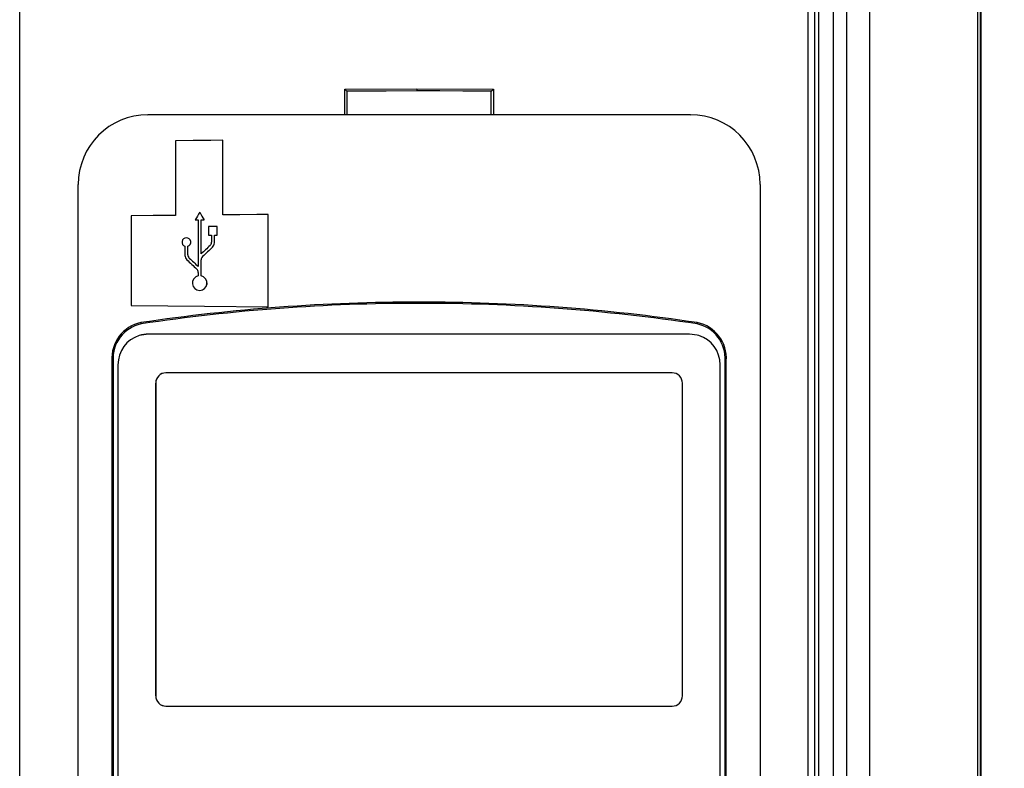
# Model space of a CAD drawing. Header units: millimetres. Extents: x 0 to 1537, y 0 to 1187.
# Tile 10 of 44: x 243 to 339, y 387 to 460. Entities that reach past the tile are written whole.
import ezdxf

# ---------------------------------------------------------------- set-up
doc = ezdxf.new("R2010")
doc.units = ezdxf.units.MM
doc.header["$LTSCALE"] = 5.5
doc.layers.add('DIMENSIONS', color=140, linetype='Continuous', lineweight=25)
doc.styles.add('SLDTEXTSTYLE0', font='TXT', dxfattribs={"width": 0.7})
doc.dimstyles.new('SLDDIMSTYLE1', dxfattribs={"dimtxt": 11.869043, "dimasz": 18.161, "dimexe": 0, "dimexo": 0.0625, "dimgap": 2.967261, "dimtad": 0, "dimtih": 1, "dimtoh": 1, "dimrnd": 1e-09, "dimzin": 4, "dimdsep": 46, "dimtxsty": 'SLDTEXTSTYLE0', "dimsah": 1, "dimcen": 0.09, "dimadec": 0, "dimazin": 1, "dimtfac": 1, "dimtofl": 0, "dimtmove": 0, "dimatfit": 3, "dimfxl": 0, "dimfrac": 2, "dimtolj": 1, "dimtzin": 12, "dimarcsym": 0})

# ---------------------------------------------------------------- blocks, each defined once
blk = doc.blocks.new('_D_1')
at = {"layer": 'DIMENSIONS'}
for p, q in [((347.778, 523.692), (382.038, 523.692)), ((364.575, 523.692), (364.575, 435.213)), ((346.94, 413.692), (342.955, 413.692)), ((342.955, 413.692), (342.955, 394.828)), ((382.21, 413.692), (386.196, 413.692)), ((386.196, 413.692), (386.196, 394.828)), ((342.955, 394.828), (346.94, 394.828)), ((386.196, 394.828), (382.21, 394.828)), ((364.575, 303.692), (364.575, 392.171)), ((351.451, 303.692), (382.038, 303.692))]:
    blk.add_line(p, q, dxfattribs=at)
for points in [[(364.575, 523.692), (361.781, 505.531), (367.369, 505.531)], [(364.575, 303.692), (367.369, 321.853), (361.781, 321.853)]]:
    blk.add_solid(points, dxfattribs=at)
at = {"layer": 'DIMENSIONS', "char_height": 11.6417, "attachment_point": 1, "style": 'SLDTEXTSTYLE0'}
for s, insert in [('220.0', (342.003, 431.356)), ('8.66', (346.94, 409.835))]:
    blk.add_mtext(s, dxfattribs=dict(at, insert=insert))

msp = doc.modelspace()

# ---------------------------------------------------------------- linework, layer by layer
for p, q in [((336.414, 523.692), (336.414, 303.692)), ((336.714, 303.692), (336.714, 523.692)), ((336.715, 523.692), (336.715, 303.692)), ((242.57, 306.602), (242.57, 520.375)), ((323.586, 518.469), (323.586, 308.666)), ((322.253, 515.139), (322.253, 311.98)), ((322.255, 515.139), (322.255, 311.98)), ((320.851, 314.385), (320.851, 513.803)), ((319.773, 512.924), (319.773, 315.403)), ((320.425, 512.916), (320.425, 315.403)), ((325.84, 357.442), (325.84, 469.692)), ((323.581, 465.902), (323.581, 362.902)), ((274.422, 453.561), (281.486, 453.58)), ((274.422, 451.084), (274.422, 453.561)), ((274.422, 453.561), (274.619, 453.367)), ((274.618, 453.367), (274.618, 451.084)), ((281.486, 453.58), (288.972, 453.558)), ((288.775, 453.365), (288.972, 453.558)), ((288.775, 451.084), (288.775, 453.365)), ((288.972, 453.558), (288.972, 451.084)), ((274.422, 451.084), (274.518, 451.084)), ((274.518, 451.084), (274.618, 451.084)), ((288.775, 451.084), (288.869, 451.084)), ((288.869, 451.084), (288.972, 451.084)), ((308.277, 451.057), (308.277, 451.057)), ((262.47, 441.25), (262.47, 448.552)), ((262.47, 441.25), (262.47, 448.552)), ((262.47, 448.552), (262.47, 448.552)), ((257.843, 448.503), (257.843, 441.202)), ((248.299, 343.226), (248.299, 444.226)), ((315.11, 444.226), (315.11, 343.226)), ((315.11, 444.226), (315.11, 343.226)), ((315.11, 444.226), (315.11, 444.226)), ((253.486, 441.146), (253.486, 432.362)), ((260.202, 441.507), (260.202, 441.507)), ((266.921, 432.245), (266.921, 441.289)), ((266.921, 441.289), (266.922, 441.289)), ((266.922, 432.245), (266.922, 441.289)), ((259.77, 440.759), (260.059, 440.759)), ((260.059, 440.759), (260.059, 436.192)), ((260.344, 437.418), (260.344, 440.759)), ((260.344, 440.759), (260.634, 440.759)), ((260.344, 437.418), (260.344, 440.759)), ((260.634, 440.759), (260.634, 440.759)), ((261.066, 440.111), (261.066, 439.247)), ((261.93, 440.111), (261.066, 440.111)), ((261.93, 439.247), (261.93, 440.111)), ((261.93, 439.247), (261.93, 440.111)), ((261.93, 440.111), (261.93, 440.111)), ((258.906, 439.007), (258.906, 439.007)), ((261.066, 439.247), (261.355, 439.247)), ((261.355, 439.247), (261.355, 438.561)), ((261.64, 438.5), (261.64, 439.247)), ((261.64, 439.247), (261.93, 439.247)), ((261.64, 438.5), (261.64, 439.247)), ((258.763, 438.167), (258.763, 437.273)), ((259.049, 437.334), (259.049, 438.167)), ((259.049, 437.334), (259.049, 438.167)), ((259.049, 438.167), (259.049, 438.167)), ((261.461, 438.083), (261.461, 438.083)), ((261.64, 438.5), (261.64, 438.5)), ((259.049, 437.334), (259.049, 437.334)), ((259.184, 437.021), (259.184, 437.021)), ((260.479, 437.154), (260.479, 437.154)), ((260.344, 435.276), (260.344, 436.84)), ((260.344, 435.276), (260.344, 436.84)), ((260.344, 436.84), (260.344, 436.84)), ((260.059, 435.613), (260.059, 435.276)), ((260.344, 435.276), (260.344, 435.276)), ((260.202, 433.847), (260.202, 433.847)), ((266.921, 432.245), (266.922, 432.245)), ((255.197, 429.573), (254.286, 429.431)), ((308.197, 429.573), (255.197, 429.573)), ((251.599, 426.947), (251.599, 351.648)), ((251.722, 426.947), (251.599, 426.947)), ((251.722, 426.947), (251.722, 351.699)), ((252.197, 426.573), (252.197, 351.944)), ((311.197, 426.573), (311.198, 426.573)), ((311.197, 351.944), (311.197, 426.573)), ((311.198, 351.944), (311.198, 426.573)), ((311.673, 351.699), (311.673, 426.947)), ((311.673, 426.947), (311.797, 426.947)), ((311.797, 351.648), (311.797, 426.947)), ((306.497, 425.773), (256.897, 425.773)), ((255.897, 424.773), (255.897, 394.123)), ((255.897, 424.773), (255.898, 424.773)), ((255.898, 394.123), (255.898, 424.773)), ((307.497, 394.123), (307.497, 424.773)), ((255.897, 394.123), (255.898, 394.123)), ((256.897, 393.123), (306.497, 393.123))]:
    msp.add_line(p, q)
at = {"flags": 128}
for points in [[(281.486, 453.386), (278.486, 453.382), (276.454, 453.376), (274.62, 453.367)], [(281.486, 453.58), (281.486, 453.556), (281.486, 453.531), (281.486, 453.507), (281.486, 453.483), (281.486, 453.458), (281.486, 453.434), (281.486, 453.41), (281.486, 453.386)], [(288.774, 453.365), (285.976, 453.378), (283.732, 453.384), (281.486, 453.386)], [(255.132, 451.058), (264.733, 451.075), (274.422, 451.084)], [(308.277, 451.057), (302.456, 451.057), (296.572, 451.057), (290.643, 451.057), (284.687, 451.058), (278.721, 451.058), (272.765, 451.058), (266.836, 451.058), (260.952, 451.058), (255.132, 451.058)], [(274.518, 451.084), (274.518, 451.081), (274.518, 451.077), (274.518, 451.074), (274.518, 451.071), (274.518, 451.068), (274.518, 451.064), (274.518, 451.061), (274.518, 451.058)], [(274.618, 451.084), (274.615, 451.069), (274.609, 451.058)], [(288.785, 451.057), (288.778, 451.071), (288.776, 451.084)], [(288.869, 451.084), (288.869, 451.08), (288.869, 451.077), (288.869, 451.074), (288.869, 451.071), (288.869, 451.067), (288.869, 451.064), (288.869, 451.061), (288.869, 451.057)], [(288.972, 451.084), (298.67, 451.074), (308.277, 451.057)], [(262.47, 448.552), (261.31, 448.539), (259.574, 448.521), (257.843, 448.503)], [(257.843, 441.202), (256.75, 441.189), (255.659, 441.175), (253.486, 441.146)], [(266.921, 441.289), (265.806, 441.279), (264.136, 441.265), (262.47, 441.25)], [(253.486, 432.362), (257.071, 432.331), (260.686, 432.299), (266.921, 432.245)], [(281.696, 432.581), (281.696, 432.595), (281.696, 432.61), (281.696, 432.625), (281.696, 432.64), (281.696, 432.655), (281.696, 432.671), (281.696, 432.686), (281.696, 432.702)], [(309.108, 429.431), (308.954, 429.476), (308.197, 429.573)]]:
    msp.add_lwpolyline(points, dxfattribs=at)
for centre, radius, start, end in [((255.14, 444.218), 6.84, 90.06292, 179.92659), ((279.054, 451.087), 4.632, 180.0318, 180.35652), ((284.557, 451.086), 4.415, 359.62546, 359.96631), ((308.273, 444.22), 6.838, 0.05758, 89.96169), ((308.273, 444.22), 6.838, 0.05762, 89.96158), ((258.906, 438.575), 0.432, 90.00342, 250.72915), ((258.906, 438.575), 0.432, 289.27074, 89.99669), ((258.906, 438.575), 0.432, 289.27117, 89.99627), ((260.923, 438.561), 0.432, 313.43284, 0.00044), ((261.066, 438.5), 0.575, 313.43292, 0.00033), ((261.066, 438.5), 0.575, 313.43282, 0.00043), ((259.338, 437.273), 0.575, 179.99971, 226.56667), ((259.481, 437.334), 0.432, 179.99965, 226.56677), ((259.481, 437.334), 0.432, 179.99972, 226.56671), ((260.776, 436.84), 0.432, 133.43294, 180.00047), ((260.776, 436.84), 0.432, 133.43293, 180.00047), ((260.202, 434.569), 0.721, 101.39674, 78.60326), ((259.627, 435.613), 0.432, 359.99973, 46.56681), ((260.203, 434.569), 0.721, 269.93644, 78.67137), ((281.597, 248.505), 184.197, 89.96921, 98.47656), ((281.583, 248.772), 183.809, 89.9648, 98.48289), ((281.794, 248.458), 184.244, 81.52451, 90.03043), ((281.821, 248.9), 183.681, 81.51415, 90.03887), ((255.166, 427.187), 3.575, 101.62319, 183.85269), ((255.19, 427.17), 3.476, 101.9813, 183.67608), ((255.573, 430.847), 1.138, 187.9481, 194.08045), ((307.819, 430.848), 1.141, 345.93338, 352.05043), ((308.233, 427.192), 3.449, 355.93357, 78.4191), ((308.23, 427.188), 3.575, 356.14441, 78.3898), ((255.197, 426.573), 3, 107.67859, 180), ((255.197, 426.573), 3, 90, 107.67859), ((308.197, 426.573), 3, 0.0017, 72.32466), ((308.197, 426.573), 3, 360, 72.32141), ((256.897, 424.773), 1, 89.98687, 180.01313), ((256.898, 424.773), 1, 90, 180), ((306.497, 424.773), 1, 359.99349, 90.00651), ((256.897, 394.123), 1, 179.99349, 270.00651), ((256.898, 394.123), 1, 180, 270), ((306.497, 394.123), 1, 269.99349, 0.00651)]:
    msp.add_arc(centre, radius, start, end)
for centre, major_axis, ratio, start_param, end_param in [((281.732, 478.737), (108.688, 188.254), 0.000144, 1.769957, 1.774013), ((281.732, 404.277), (-108.635, 188.161), 0.000144, 1.371537, 1.375592), ((281.732, 404.277), (-108.688, 188.254), 0.000144, 1.371636, 1.375689), ((281.732, 457.632), (108.688, 102.892), 0.000166, 1.760499, 1.768711), ((281.732, 457.239), (108.635, 102.841), 0.000166, 1.758338, 1.767542), ((281.732, 457.239), (108.688, 102.892), 0.000166, 1.758245, 1.767444), ((281.732, 415.708), (108.635, -102.841), 0.000166, 4.503464, 4.511699), ((281.732, 415.708), (108.688, -102.892), 0.000166, 4.503568, 4.511799), ((281.732, 415.316), (108.688, -102.892), 0.000166, 4.501305, 4.510531)]:
    msp.add_ellipse(centre, major_axis=major_axis, ratio=ratio, start_param=start_param, end_param=end_param)

# ---------------------------------------------------------------- dimensions: what is measured, and where the dimension line sits
at = {"layer": 'DIMENSIONS'}
dim = msp.add_linear_dim(base=(364.575, 303.692), p1=(336.414, 523.692), p2=(336.414, 303.692), angle=90, dimstyle='SLDDIMSTYLE1', dxfattribs=at)
dim.commit()
dim.dimension.update_dxf_attribs({"geometry": '_D_1', "text_midpoint": (364.575, 413.692), "dimtype": 160})

doc.saveas('drawing.dxf')
